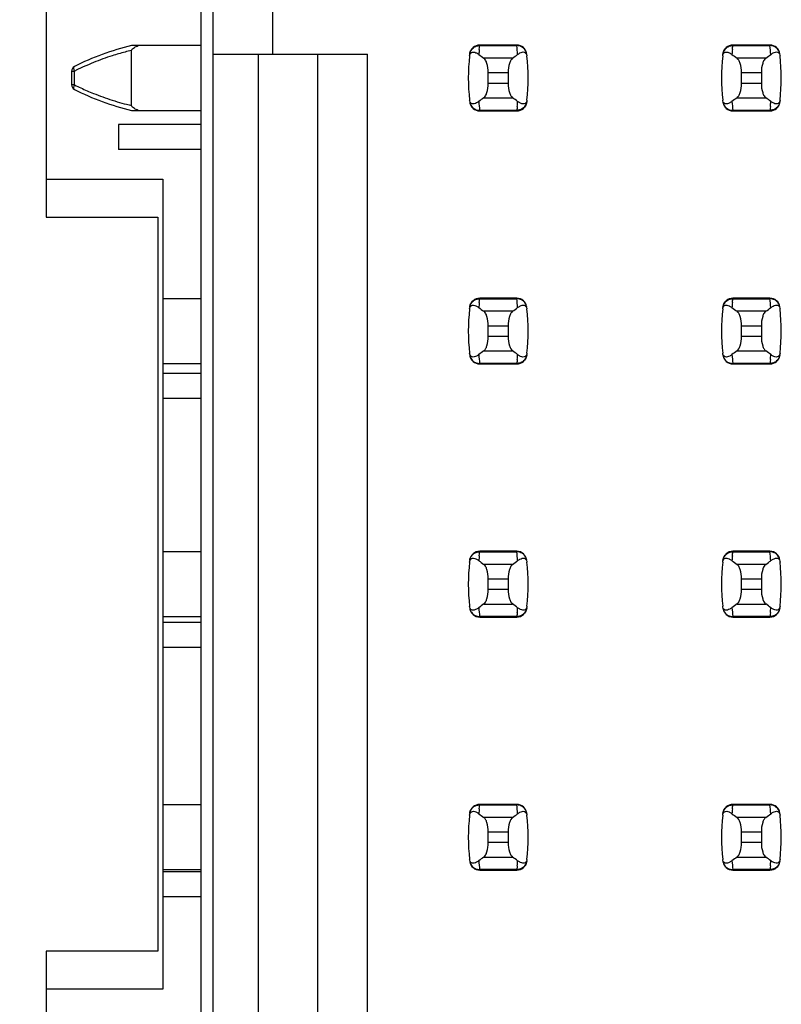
# Model space of a CAD drawing. Header units: inches. Extents: x 0 to 34, y 0 to 22.
# Tile 18 of 47: x 8.534 to 9.136, y 11.756 to 12.534. Entities that reach past the tile are written whole.
import ezdxf

# ---------------------------------------------------------------- set-up
doc = ezdxf.new("R2010")
doc.units = ezdxf.units.IN
doc.header["$LTSCALE"] = 1.87
doc.header["$MEASUREMENT"] = 0
doc.layers.get('0').update_dxf_attribs({"linetype": 'CONTINUOUS'})
doc.layers.add('DIMENSIONS', color=7, linetype='CONTINUOUS')
doc.styles.get("Standard").update_dxf_attribs({"font": 'txt', "width": 0.8})
doc.dimstyles.new('DIMSTYLE_1', dxfattribs={"dimtxt": 0.125, "dimasz": 0.18, "dimexe": 0.125, "dimexo": 0.0625, "dimgap": 0.09, "dimtad": 0, "dimtih": 1, "dimtoh": 1, "dimdec": 3, "dimlfac": 0.5, "dimzin": 4, "dimdsep": 46, "dimtxsty": 'STANDARD', "dimblk": '_FILLED', "dimblk1": '_FILLED', "dimblk2": '_FILLED', "dimcen": 0.09, "dimadec": 0, "dimazin": 0, "dimtp": 0.001, "dimtm": 0.001, "dimtfac": 1, "dimtdec": 3, "dimtofl": 0, "dimtmove": 0, "dimatfit": 3, "dimldrblk": '_FILLED', "dimfxl": 1, "dimtolj": 1, "dimtzin": 4, "dimarcsym": 0})

# ---------------------------------------------------------------- blocks, each defined once
blk = doc.blocks.new('*D18')
at = {"layer": 'DIMENSIONS', "color": 2, "linetype": 'CONTINUOUS'}
blk.add_line((8.58467, 14.26389), (7.80567, 14.26389), dxfattribs=at)
at = {"layer": 'DIMENSIONS', "color": 2, "linetype": 'CONTINUOUS', "insert": (7.74317, 14.32639), "char_height": 0.125, "width": 1.425, "attachment_point": 3, "line_spacing_factor": 0.9}
blk.add_mtext('4.148{\\Ftxt.shx;\\W1.000000;\\H0.125000; }[105.36]', dxfattribs=at)
blk = doc.blocks.new('_FILLED')
at = {"color": 0, "linetype": 'BYBLOCK'}
blk.add_solid([(0, 0), (-1, 0.1736), (-1, -0.1736)], dxfattribs=at)

msp = doc.modelspace()

# ---------------------------------------------------------------- linework, layer by layer
at = {"color": 7, "linetype": 'CONTINUOUS'}
for p, q in [((8.67717, 14.26389), (8.67717, 7.30989)), ((8.687, 7.34301), (8.687, 14.23277)), ((8.55517, 12.99789), (8.55517, 12.37789)), ((8.73424, 12.50679), (8.73424, 12.55403)), ((8.67717, 12.51348), (8.62243, 12.51348)), ((8.89719, 12.51037), (8.89735, 12.51192)), ((8.89735, 12.51192), (8.89744, 12.5127)), ((8.89744, 12.5127), (8.89753, 12.51347)), ((8.89755, 12.51387), (8.89753, 12.51347)), ((8.89753, 12.51347), (8.92686, 12.51347)), ((8.92684, 12.51387), (8.89755, 12.51387)), ((8.92686, 12.51347), (8.92684, 12.51387)), ((9.09719, 12.51037), (9.09735, 12.51192)), ((9.09735, 12.51192), (9.09744, 12.5127)), ((9.09744, 12.5127), (9.09753, 12.51347)), ((9.09755, 12.51387), (9.09753, 12.51347)), ((9.09753, 12.51347), (9.12686, 12.51347)), ((9.12684, 12.51387), (9.09755, 12.51387)), ((9.12686, 12.51347), (9.12684, 12.51387)), ((8.62243, 12.46616), (8.62243, 12.50962)), ((8.687, 12.50679), (8.80905, 12.50679)), ((8.72243, 12.50679), (8.72243, 11.66899)), ((8.76968, 11.66899), (8.76968, 12.50679)), ((8.80905, 11.66899), (8.80905, 12.50679)), ((8.92355, 12.50356), (8.90084, 12.50356)), ((8.93439, 12.50701), (8.93473, 12.50604)), ((8.93473, 12.50604), (8.93484, 12.50537)), ((9.12355, 12.50356), (9.10084, 12.50356)), ((9.13439, 12.50701), (9.13473, 12.50604)), ((9.13473, 12.50604), (9.13484, 12.50537)), ((8.57519, 12.49337), (8.57519, 12.48241)), ((8.57519, 12.49337), (8.57759, 12.49337)), ((8.57759, 12.48241), (8.57759, 12.49337)), ((8.90432, 12.48363), (8.90432, 12.49215)), ((8.90432, 12.49215), (8.92007, 12.49215)), ((8.92007, 12.49215), (8.92007, 12.48363)), ((9.10432, 12.48363), (9.10432, 12.49215)), ((9.10432, 12.49215), (9.12007, 12.49215)), ((9.12007, 12.49215), (9.12007, 12.48363)), ((8.57759, 12.48241), (8.57519, 12.48241)), ((8.92007, 12.48363), (8.90432, 12.48363)), ((9.12007, 12.48363), (9.10432, 12.48363)), ((8.88966, 12.46974), (8.88955, 12.47041)), ((8.89, 12.46877), (8.88966, 12.46974)), ((8.90084, 12.47222), (8.92355, 12.47222)), ((8.9272, 12.46541), (8.92704, 12.46386)), ((9.08966, 12.46974), (9.08955, 12.47041)), ((9.09, 12.46877), (9.08966, 12.46974)), ((9.10084, 12.47222), (9.12355, 12.47222)), ((9.1272, 12.46541), (9.12704, 12.46386)), ((8.62243, 12.4623), (8.67717, 12.4623)), ((8.92686, 12.46231), (8.89753, 12.46231)), ((8.89753, 12.46231), (8.89755, 12.46191)), ((8.89755, 12.46191), (8.92684, 12.46191)), ((8.92684, 12.46191), (8.92686, 12.46231)), ((8.92695, 12.46308), (8.92686, 12.46231)), ((8.92704, 12.46386), (8.92695, 12.46308)), ((9.12686, 12.46231), (9.09753, 12.46231)), ((9.09753, 12.46231), (9.09755, 12.46191)), ((9.09755, 12.46191), (9.12684, 12.46191)), ((9.12684, 12.46191), (9.12686, 12.46231)), ((9.12695, 12.46308), (9.12686, 12.46231)), ((9.12704, 12.46386), (9.12695, 12.46308)), ((8.67717, 12.45118), (8.61219, 12.45117)), ((8.61219, 12.45117), (8.6122, 12.43149)), ((8.67717, 12.4315), (8.61219, 12.4315)), ((8.55517, 12.40789), (8.64717, 12.40789)), ((8.64717, 12.40789), (8.64717, 11.76789)), ((8.55517, 12.37789), (8.64317, 12.37789)), ((8.64317, 12.37789), (8.64317, 11.79789)), ((8.67717, 12.31348), (8.64717, 12.31348)), ((8.89719, 12.31037), (8.89735, 12.31192)), ((8.89735, 12.31192), (8.89744, 12.3127)), ((8.89744, 12.3127), (8.89753, 12.31347)), ((8.89755, 12.31387), (8.89753, 12.31347)), ((8.89753, 12.31347), (8.92686, 12.31347)), ((8.92684, 12.31387), (8.89755, 12.31387)), ((8.92686, 12.31347), (8.92684, 12.31387)), ((9.09719, 12.31037), (9.09735, 12.31192)), ((9.09735, 12.31192), (9.09744, 12.3127)), ((9.09744, 12.3127), (9.09753, 12.31347)), ((9.09755, 12.31387), (9.09753, 12.31347)), ((9.09753, 12.31347), (9.12686, 12.31347)), ((9.12684, 12.31387), (9.09755, 12.31387)), ((9.12686, 12.31347), (9.12684, 12.31387)), ((8.92355, 12.30356), (8.90084, 12.30356)), ((8.93439, 12.30701), (8.93473, 12.30604)), ((8.93473, 12.30604), (8.93484, 12.30537)), ((9.12355, 12.30356), (9.10084, 12.30356)), ((9.13439, 12.30701), (9.13473, 12.30604)), ((9.13473, 12.30604), (9.13484, 12.30537)), ((8.90432, 12.28363), (8.90432, 12.29215)), ((8.90432, 12.29215), (8.92007, 12.29215)), ((8.92007, 12.29215), (8.92007, 12.28363)), ((9.10432, 12.28363), (9.10432, 12.29215)), ((9.10432, 12.29215), (9.12007, 12.29215)), ((9.12007, 12.29215), (9.12007, 12.28363)), ((8.92007, 12.28363), (8.90432, 12.28363)), ((9.12007, 12.28363), (9.10432, 12.28363)), ((8.88966, 12.26974), (8.88955, 12.27041)), ((8.90084, 12.27222), (8.92355, 12.27222)), ((9.08966, 12.26974), (9.08955, 12.27041)), ((9.10084, 12.27222), (9.12355, 12.27222)), ((8.64717, 12.2623), (8.67717, 12.2623)), ((8.89, 12.26877), (8.88966, 12.26974)), ((8.92686, 12.26231), (8.89753, 12.26231)), ((8.89753, 12.26231), (8.89755, 12.26191)), ((8.92684, 12.26191), (8.92686, 12.26231)), ((8.92695, 12.26308), (8.92686, 12.26231)), ((8.92704, 12.26386), (8.92695, 12.26308)), ((8.9272, 12.26541), (8.92704, 12.26386)), ((9.09, 12.26877), (9.08966, 12.26974)), ((9.12686, 12.26231), (9.09753, 12.26231)), ((9.09753, 12.26231), (9.09755, 12.26191)), ((9.12684, 12.26191), (9.12686, 12.26231)), ((9.12695, 12.26308), (9.12686, 12.26231)), ((9.12704, 12.26386), (9.12695, 12.26308)), ((9.1272, 12.26541), (9.12704, 12.26386)), ((8.89755, 12.26191), (8.92684, 12.26191)), ((9.09755, 12.26191), (9.12684, 12.26191)), ((8.67717, 12.25433), (8.64717, 12.25433)), ((8.67717, 12.23465), (8.64717, 12.23465)), ((8.67717, 12.11348), (8.64717, 12.11348)), ((8.89719, 12.11037), (8.89735, 12.11192)), ((8.89735, 12.11192), (8.89744, 12.1127)), ((8.89744, 12.1127), (8.89753, 12.11347)), ((8.89755, 12.11387), (8.89753, 12.11347)), ((8.89753, 12.11347), (8.92686, 12.11347)), ((8.92684, 12.11387), (8.89755, 12.11387)), ((8.92686, 12.11347), (8.92684, 12.11387)), ((8.93439, 12.10701), (8.93473, 12.10604)), ((9.09719, 12.11037), (9.09735, 12.11192)), ((9.09735, 12.11192), (9.09744, 12.1127)), ((9.09744, 12.1127), (9.09753, 12.11347)), ((9.09755, 12.11387), (9.09753, 12.11347)), ((9.09753, 12.11347), (9.12686, 12.11347)), ((9.12684, 12.11387), (9.09755, 12.11387)), ((9.12686, 12.11347), (9.12684, 12.11387)), ((9.13439, 12.10701), (9.13473, 12.10604)), ((8.92355, 12.10356), (8.90084, 12.10356)), ((8.93473, 12.10604), (8.93484, 12.10537)), ((9.12355, 12.10356), (9.10084, 12.10356)), ((9.13473, 12.10604), (9.13484, 12.10537)), ((8.90432, 12.08363), (8.90432, 12.09215)), ((8.90432, 12.09215), (8.92007, 12.09215)), ((8.92007, 12.09215), (8.92007, 12.08363)), ((9.10432, 12.08363), (9.10432, 12.09215)), ((9.10432, 12.09215), (9.12007, 12.09215)), ((9.12007, 12.09215), (9.12007, 12.08363)), ((8.92007, 12.08363), (8.90432, 12.08363)), ((9.12007, 12.08363), (9.10432, 12.08363)), ((8.88966, 12.06974), (8.88955, 12.07041)), ((8.89, 12.06877), (8.88966, 12.06974)), ((8.90084, 12.07222), (8.92355, 12.07222)), ((9.08966, 12.06974), (9.08955, 12.07041)), ((9.09, 12.06877), (9.08966, 12.06974)), ((9.10084, 12.07222), (9.12355, 12.07222)), ((8.64717, 12.0623), (8.67717, 12.0623)), ((8.92686, 12.06231), (8.89753, 12.06231)), ((8.89753, 12.06231), (8.89755, 12.06191)), ((8.89755, 12.06191), (8.92684, 12.06191)), ((8.92684, 12.06191), (8.92686, 12.06231)), ((8.92695, 12.06308), (8.92686, 12.06231)), ((8.92704, 12.06386), (8.92695, 12.06308)), ((8.9272, 12.06541), (8.92704, 12.06386)), ((9.12686, 12.06231), (9.09753, 12.06231)), ((9.09753, 12.06231), (9.09755, 12.06191)), ((9.09755, 12.06191), (9.12684, 12.06191)), ((9.12684, 12.06191), (9.12686, 12.06231)), ((9.12695, 12.06308), (9.12686, 12.06231)), ((9.12704, 12.06386), (9.12695, 12.06308)), ((9.1272, 12.06541), (9.12704, 12.06386)), ((8.67717, 12.05748), (8.64717, 12.05748)), ((8.67717, 12.0378), (8.64717, 12.0378)), ((8.67717, 11.91348), (8.64717, 11.91348)), ((8.89735, 11.91192), (8.89744, 11.9127)), ((8.89744, 11.9127), (8.89753, 11.91347)), ((8.89755, 11.91387), (8.89753, 11.91347)), ((8.89753, 11.91347), (8.92686, 11.91347)), ((8.92684, 11.91387), (8.89755, 11.91387)), ((8.92686, 11.91347), (8.92684, 11.91387)), ((9.09735, 11.91192), (9.09744, 11.9127)), ((9.09744, 11.9127), (9.09753, 11.91347)), ((9.09755, 11.91387), (9.09753, 11.91347)), ((9.09753, 11.91347), (9.12686, 11.91347)), ((9.12684, 11.91387), (9.09755, 11.91387)), ((9.12686, 11.91347), (9.12684, 11.91387)), ((8.89719, 11.91037), (8.89735, 11.91192)), ((8.93439, 11.90701), (8.93473, 11.90604)), ((8.93473, 11.90604), (8.93484, 11.90537)), ((9.09719, 11.91037), (9.09735, 11.91192)), ((9.13439, 11.90701), (9.13473, 11.90604)), ((9.13473, 11.90604), (9.13484, 11.90537)), ((8.92355, 11.90356), (8.90084, 11.90356)), ((9.12355, 11.90356), (9.10084, 11.90356)), ((8.90432, 11.88363), (8.90432, 11.89215)), ((8.90432, 11.89215), (8.92007, 11.89215)), ((8.92007, 11.89215), (8.92007, 11.88363)), ((9.10432, 11.88363), (9.10432, 11.89215)), ((9.10432, 11.89215), (9.12007, 11.89215)), ((9.12007, 11.89215), (9.12007, 11.88363)), ((8.92007, 11.88363), (8.90432, 11.88363)), ((9.12007, 11.88363), (9.10432, 11.88363)), ((8.88966, 11.86974), (8.88955, 11.87041)), ((8.89, 11.86877), (8.88966, 11.86974)), ((8.90084, 11.87222), (8.92355, 11.87222)), ((9.08966, 11.86974), (9.08955, 11.87041)), ((9.09, 11.86877), (9.08966, 11.86974)), ((9.10084, 11.87222), (9.12355, 11.87222)), ((8.64717, 11.8623), (8.67717, 11.8623)), ((8.67717, 11.86063), (8.64717, 11.86062)), ((8.92686, 11.86231), (8.89753, 11.86231)), ((8.89753, 11.86231), (8.89755, 11.86191)), ((8.89755, 11.86191), (8.92684, 11.86191)), ((8.92684, 11.86191), (8.92686, 11.86231)), ((8.92695, 11.86308), (8.92686, 11.86231)), ((8.92704, 11.86386), (8.92695, 11.86308)), ((8.9272, 11.86541), (8.92704, 11.86386)), ((9.12686, 11.86231), (9.09753, 11.86231)), ((9.09753, 11.86231), (9.09755, 11.86191)), ((9.09755, 11.86191), (9.12684, 11.86191)), ((9.12684, 11.86191), (9.12686, 11.86231)), ((9.12695, 11.86308), (9.12686, 11.86231)), ((9.12704, 11.86386), (9.12695, 11.86308)), ((9.1272, 11.86541), (9.12704, 11.86386)), ((8.67717, 11.84094), (8.64717, 11.84094)), ((8.55517, 11.79789), (8.55517, 11.17789)), ((8.64317, 11.79789), (8.55517, 11.79789)), ((8.64717, 11.76789), (8.55517, 11.76789))]:
    msp.add_line(p, q, dxfattribs=at)
for centre, radius, start, end in [((8.66973, 12.3155), 0.20355, 103.43634, 116.99448), ((8.89755, 12.506), 0.00787, 90, 173.04714), ((8.92684, 12.506), 0.00787, 6.95286, 90), ((8.77832, 12.49549), 0.14963, 4.20561, 6.90091), ((9.09755, 12.506), 0.00787, 90, 173.04714), ((9.12684, 12.506), 0.00787, 6.95286, 90), ((8.97832, 12.49549), 0.14963, 4.20561, 6.90091), ((8.66888, 12.31152), 0.20347, 107.60633, 112.08509), ((8.66921, 12.31044), 0.20459, 104.67127, 107.60223), ((8.66973, 12.30847), 0.20664, 103.23229, 104.67256), ((9.04605, 12.48789), 0.15748, 173.62876, 186.37124), ((8.88777, 12.49458), 0.01496, 52.62555, 54.6964), ((9.04606, 12.49549), 0.14961, 174.29541, 175.79451), ((8.77834, 12.48789), 0.15748, 353.62876, 6.37124), ((9.24605, 12.48789), 0.15748, 173.62876, 186.37124), ((9.08777, 12.49458), 0.01496, 52.62555, 54.6964), ((9.24606, 12.49549), 0.14961, 174.29541, 175.79451), ((8.97834, 12.48789), 0.15748, 353.62876, 6.37124), ((8.57912, 12.49337), 0.00394, 116.99448, 180), ((8.66974, 12.30949), 0.20567, 112.09317, 116.2555), ((8.67086, 12.30716), 0.20826, 116.24931, 116.60672), ((8.57912, 12.48241), 0.00394, 180, 243.00552), ((8.67051, 12.66791), 0.20746, 243.39214, 244.89804), ((8.66973, 12.66028), 0.20355, 243.00552, 256.56366), ((8.66948, 12.6657), 0.20503, 244.8964, 247.91103), ((8.66888, 12.66426), 0.20347, 247.91491, 252.39367), ((8.66941, 12.66603), 0.20532, 252.40267, 256.77285), ((8.89755, 12.46978), 0.00787, 186.95286, 270), ((9.04607, 12.48029), 0.14963, 184.20561, 186.90091), ((8.92684, 12.46978), 0.00787, 270, 353.04714), ((8.77833, 12.48028), 0.14961, 354.29541, 355.79451), ((8.93663, 12.48121), 0.01497, 232.62594, 234.6885), ((9.09755, 12.46978), 0.00787, 186.95286, 270), ((9.24607, 12.48029), 0.14963, 184.20561, 186.90091), ((9.12684, 12.46978), 0.00787, 270, 353.04714), ((8.97833, 12.48028), 0.14961, 354.29541, 355.79451), ((9.13663, 12.48121), 0.01497, 232.62594, 234.6885), ((8.89755, 12.306), 0.00787, 90, 173.04714), ((9.04606, 12.29549), 0.14961, 174.29541, 175.79451), ((8.92684, 12.306), 0.00787, 6.95286, 90), ((8.77832, 12.29549), 0.14963, 4.20561, 6.90091), ((9.09755, 12.306), 0.00787, 90, 173.04714), ((9.24606, 12.29549), 0.14961, 174.29541, 175.79451), ((9.12684, 12.306), 0.00787, 6.95286, 90), ((8.97832, 12.29549), 0.14963, 4.20561, 6.90091), ((9.04605, 12.28789), 0.15748, 173.62876, 186.37124), ((8.88777, 12.29458), 0.01496, 52.62555, 54.6964), ((8.77834, 12.28789), 0.15748, 353.62876, 6.37124), ((9.24605, 12.28789), 0.15748, 173.62876, 186.37124), ((9.08777, 12.29458), 0.01496, 52.62555, 54.6964), ((8.97834, 12.28789), 0.15748, 353.62876, 6.37124), ((8.89755, 12.26978), 0.00787, 186.95286, 270), ((9.04607, 12.28029), 0.14963, 184.20561, 186.90091), ((8.92684, 12.26978), 0.00787, 270, 353.04714), ((8.77833, 12.28028), 0.14961, 354.29541, 355.79451), ((8.93663, 12.28121), 0.01497, 232.62594, 234.6885), ((9.09755, 12.26978), 0.00787, 186.95286, 270), ((9.24607, 12.28029), 0.14963, 184.20561, 186.90091), ((9.12684, 12.26978), 0.00787, 270, 353.04714), ((8.97833, 12.28028), 0.14961, 354.29541, 355.79451), ((9.13663, 12.28121), 0.01497, 232.62594, 234.6885), ((8.89755, 12.106), 0.00787, 90, 173.04714), ((8.88777, 12.09458), 0.01496, 52.62555, 54.6964), ((9.04606, 12.09549), 0.14961, 174.29541, 175.79451), ((8.92684, 12.106), 0.00787, 6.95286, 90), ((8.77832, 12.09549), 0.14963, 4.20561, 6.90091), ((9.09755, 12.106), 0.00787, 90, 173.04714), ((9.08777, 12.09458), 0.01496, 52.62555, 54.6964), ((9.24606, 12.09549), 0.14961, 174.29541, 175.79451), ((9.12684, 12.106), 0.00787, 6.95286, 90), ((8.97832, 12.09549), 0.14963, 4.20561, 6.90091), ((9.04605, 12.08789), 0.15748, 173.62876, 186.37124), ((8.77834, 12.08789), 0.15748, 353.62876, 6.37124), ((9.24605, 12.08789), 0.15748, 173.62876, 186.37124), ((8.97834, 12.08789), 0.15748, 353.62876, 6.37124), ((8.89755, 12.06978), 0.00787, 186.95286, 270), ((9.04607, 12.08029), 0.14963, 184.20561, 186.90091), ((8.92684, 12.06978), 0.00787, 270, 353.04714), ((8.77833, 12.08028), 0.14961, 354.29541, 355.79451), ((8.93663, 12.08121), 0.01497, 232.62594, 234.6885), ((9.09755, 12.06978), 0.00787, 186.95286, 270), ((9.24607, 12.08029), 0.14963, 184.20561, 186.90091), ((9.12684, 12.06978), 0.00787, 270, 353.04714), ((8.97833, 12.08028), 0.14961, 354.29541, 355.79451), ((9.13663, 12.08121), 0.01497, 232.62594, 234.6885), ((8.89755, 11.906), 0.00787, 90, 173.04714), ((8.92684, 11.906), 0.00787, 6.95286, 90), ((8.77832, 11.89549), 0.14963, 4.20561, 6.90091), ((9.09755, 11.906), 0.00787, 90, 173.04714), ((9.12684, 11.906), 0.00787, 6.95286, 90), ((8.97832, 11.89549), 0.14963, 4.20561, 6.90091), ((9.04605, 11.88789), 0.15748, 173.62876, 186.37124), ((8.88777, 11.89458), 0.01496, 52.62555, 54.6964), ((9.04606, 11.89549), 0.14961, 174.29541, 175.79451), ((8.77834, 11.88789), 0.15748, 353.62876, 6.37124), ((9.24605, 11.88789), 0.15748, 173.62876, 186.37124), ((9.08777, 11.89458), 0.01496, 52.62555, 54.6964), ((9.24606, 11.89549), 0.14961, 174.29541, 175.79451), ((8.97834, 11.88789), 0.15748, 353.62876, 6.37124), ((8.89755, 11.86978), 0.00787, 186.95286, 270), ((9.04607, 11.88029), 0.14963, 184.20561, 186.90091), ((8.92684, 11.86978), 0.00787, 270, 353.04714), ((8.77833, 11.88028), 0.14961, 354.29541, 355.79451), ((8.93663, 11.88121), 0.01497, 232.62594, 234.6885), ((9.09755, 11.86978), 0.00787, 186.95286, 270), ((9.24607, 11.88029), 0.14963, 184.20561, 186.90091), ((9.12684, 11.86978), 0.00787, 270, 353.04714), ((8.97833, 11.88028), 0.14961, 354.29541, 355.79451), ((9.13663, 11.88121), 0.01497, 232.62594, 234.6885)]:
    msp.add_arc(centre, radius, start, end, dxfattribs=at)
for centre, start_param, end_param in [((9.26833, 12.5414), -2.804032, -2.774684), ((8.55606, 12.5414), -0.366909, -0.33756), ((9.46833, 12.5414), -2.804032, -2.774684), ((8.75606, 12.5414), -0.366909, -0.33756), ((9.26833, 12.43438), 2.774684, 2.804032), ((8.55606, 12.43438), 0.33756, 0.366909), ((9.46833, 12.43438), 2.774684, 2.804032), ((8.75606, 12.43438), 0.33756, 0.366909), ((9.26833, 12.3414), -2.804032, -2.774684), ((8.55606, 12.3414), -0.366909, -0.33756), ((9.46833, 12.3414), -2.804032, -2.774684), ((8.75606, 12.3414), -0.366909, -0.33756), ((9.26833, 12.23438), 2.774684, 2.804032), ((8.55606, 12.23438), 0.33756, 0.366909), ((9.46833, 12.23438), 2.774684, 2.804032), ((8.75606, 12.23438), 0.33756, 0.366909), ((9.26833, 12.1414), -2.804032, -2.774684), ((8.55606, 12.1414), -0.366909, -0.33756), ((9.46833, 12.1414), -2.804032, -2.774684), ((8.75606, 12.1414), -0.366909, -0.33756), ((9.26833, 12.03438), 2.774684, 2.804032), ((8.55606, 12.03438), 0.33756, 0.366909), ((9.46833, 12.03438), 2.774684, 2.804032), ((8.75606, 12.03438), 0.33756, 0.366909), ((9.26833, 11.9414), -2.804032, -2.774684), ((8.55606, 11.9414), -0.366909, -0.33756), ((9.46833, 11.9414), -2.804032, -2.774684), ((8.75606, 11.9414), -0.366909, -0.33756), ((9.26833, 11.83438), 2.774684, 2.804032), ((8.55606, 11.83438), 0.33756, 0.366909), ((9.46833, 11.83438), 2.774684, 2.804032), ((8.75606, 11.83438), 0.33756, 0.366909)]:
    msp.add_ellipse(centre, major_axis=(0.3937, 0), ratio=0.267949, start_param=start_param, end_param=end_param, dxfattribs=at)
for points, knots in [([(8.62243, 12.50962), (8.62261, 12.51016), (8.62326, 12.51116), (8.62525, 12.51231), (8.62678, 12.51306), (8.62783, 12.51348)], [0, 0, 0, 0, 0.249418, 0.500086, 1, 1, 1, 1]), ([(8.88971, 12.50681), (8.88986, 12.50799), (8.89079, 12.51037), (8.89273, 12.51205), (8.89385, 12.5126)], [0, 0, 0, 0, 0.485962, 1, 1, 1, 1]), ([(8.89385, 12.5126), (8.89415, 12.51275), (8.89531, 12.51324), (8.89659, 12.51348), (8.89753, 12.51347)], [0, 0, 0, 0, 0.258954, 1, 1, 1, 1]), ([(8.9306, 12.51257), (8.9303, 12.51272), (8.92912, 12.51323), (8.92781, 12.51348), (8.92686, 12.51347)], [0, 0, 0, 0, 0.258938, 1, 1, 1, 1]), ([(8.93468, 12.50681), (8.93453, 12.50798), (8.93362, 12.51033), (8.93171, 12.51201), (8.9306, 12.51257)], [0, 0, 0, 0, 0.485899, 1, 1, 1, 1]), ([(9.08971, 12.50681), (9.08986, 12.50799), (9.09079, 12.51037), (9.09273, 12.51205), (9.09385, 12.5126)], [0, 0, 0, 0, 0.485962, 1, 1, 1, 1]), ([(9.09385, 12.5126), (9.09415, 12.51275), (9.09531, 12.51324), (9.09659, 12.51348), (9.09753, 12.51347)], [0, 0, 0, 0, 0.258954, 1, 1, 1, 1]), ([(9.1306, 12.51257), (9.1303, 12.51272), (9.12912, 12.51323), (9.12781, 12.51348), (9.12686, 12.51347)], [0, 0, 0, 0, 0.258938, 1, 1, 1, 1]), ([(9.13468, 12.50681), (9.13453, 12.50798), (9.13362, 12.51033), (9.13171, 12.51201), (9.1306, 12.51257)], [0, 0, 0, 0, 0.485899, 1, 1, 1, 1]), ([(8.88955, 12.50537), (8.88966, 12.50638), (8.89036, 12.50824), (8.89279, 12.50854), (8.89465, 12.50791), (8.89582, 12.50721), (8.89641, 12.50679)], [0, 0, 0, 0, 0.344091, 0.54278, 0.755602, 1, 1, 1, 1]), ([(8.90432, 12.49215), (8.90432, 12.49461), (8.90393, 12.49807), (8.9024, 12.50185), (8.90139, 12.50317), (8.90084, 12.50356)], [0, 0, 0, 0, 0.604658, 0.834309, 1, 1, 1, 1]), ([(8.92355, 12.50356), (8.923, 12.50317), (8.92199, 12.50185), (8.92046, 12.49807), (8.92007, 12.49461), (8.92007, 12.49215)], [0, 0, 0, 0, 0.165672, 0.395352, 1, 1, 1, 1]), ([(8.92754, 12.50647), (8.92811, 12.5069), (8.92925, 12.50766), (8.93103, 12.50838), (8.93298, 12.50855), (8.93409, 12.50762), (8.93439, 12.50701)], [0, 0, 0, 0, 0.277188, 0.519496, 0.737282, 1, 1, 1, 1]), ([(9.08955, 12.50537), (9.08966, 12.50638), (9.09036, 12.50824), (9.09279, 12.50854), (9.09465, 12.50791), (9.09582, 12.50721), (9.09641, 12.50679)], [0, 0, 0, 0, 0.344091, 0.54278, 0.755602, 1, 1, 1, 1]), ([(9.10432, 12.49215), (9.10432, 12.49461), (9.10393, 12.49807), (9.1024, 12.50185), (9.10139, 12.50317), (9.10084, 12.50356)], [0, 0, 0, 0, 0.604658, 0.834309, 1, 1, 1, 1]), ([(9.12355, 12.50356), (9.123, 12.50317), (9.12199, 12.50185), (9.12046, 12.49807), (9.12007, 12.49461), (9.12007, 12.49215)], [0, 0, 0, 0, 0.165672, 0.395352, 1, 1, 1, 1]), ([(9.12754, 12.50647), (9.12811, 12.5069), (9.12925, 12.50766), (9.13103, 12.50838), (9.13298, 12.50855), (9.13409, 12.50762), (9.13439, 12.50701)], [0, 0, 0, 0, 0.277188, 0.519496, 0.737282, 1, 1, 1, 1]), ([(8.57759, 12.49337), (8.57727, 12.49409), (8.57687, 12.49512), (8.57696, 12.49668), (8.57734, 12.49687)], [0, 0, 0, 0, 0.649654, 1, 1, 1, 1]), ([(8.57695, 12.47989), (8.57695, 12.48008), (8.57704, 12.48095), (8.57732, 12.48179), (8.57759, 12.48241)], [0, 0, 0, 0, 0.215945, 1, 1, 1, 1]), ([(8.90084, 12.47222), (8.90139, 12.4726), (8.9024, 12.47393), (8.90393, 12.47771), (8.90432, 12.48117), (8.90432, 12.48363)], [0, 0, 0, 0, 0.165672, 0.395352, 1, 1, 1, 1]), ([(8.92007, 12.48363), (8.92007, 12.48117), (8.92046, 12.47771), (8.92199, 12.47393), (8.923, 12.4726), (8.92355, 12.47222)], [0, 0, 0, 0, 0.604658, 0.834309, 1, 1, 1, 1]), ([(9.10084, 12.47222), (9.10139, 12.4726), (9.1024, 12.47393), (9.10393, 12.47771), (9.10432, 12.48117), (9.10432, 12.48363)], [0, 0, 0, 0, 0.165672, 0.395352, 1, 1, 1, 1]), ([(9.12007, 12.48363), (9.12007, 12.48117), (9.12046, 12.47771), (9.12199, 12.47393), (9.123, 12.4726), (9.12355, 12.47222)], [0, 0, 0, 0, 0.604658, 0.834309, 1, 1, 1, 1]), ([(8.57734, 12.4789), (8.57728, 12.47894), (8.57699, 12.47918), (8.57695, 12.47959), (8.57695, 12.47989)], [0, 0, 0, 0, 0.187302, 1, 1, 1, 1]), ([(8.62783, 12.4623), (8.62678, 12.46272), (8.62525, 12.46347), (8.62326, 12.46461), (8.62261, 12.46562), (8.62243, 12.46616)], [0, 0, 0, 0, 0.499884, 0.750545, 1, 1, 1, 1]), ([(8.88971, 12.46897), (8.88986, 12.46779), (8.89079, 12.46541), (8.89273, 12.46373), (8.89385, 12.46317)], [0, 0, 0, 0, 0.485962, 1, 1, 1, 1]), ([(8.89685, 12.46931), (8.89628, 12.46888), (8.89514, 12.46812), (8.89336, 12.46739), (8.89141, 12.46723), (8.8903, 12.46816), (8.89, 12.46877)], [0, 0, 0, 0, 0.277188, 0.519495, 0.73728, 1, 1, 1, 1]), ([(8.93484, 12.47041), (8.93473, 12.4694), (8.93402, 12.46754), (8.9316, 12.46724), (8.92974, 12.46787), (8.92857, 12.46857), (8.92797, 12.46899)], [0, 0, 0, 0, 0.34411, 0.542772, 0.755567, 1, 1, 1, 1]), ([(8.93468, 12.46897), (8.93453, 12.4678), (8.93362, 12.46545), (8.93171, 12.46377), (8.9306, 12.46321)], [0, 0, 0, 0, 0.485899, 1, 1, 1, 1]), ([(9.08971, 12.46897), (9.08986, 12.46779), (9.09079, 12.46541), (9.09273, 12.46373), (9.09385, 12.46317)], [0, 0, 0, 0, 0.485962, 1, 1, 1, 1]), ([(9.09685, 12.46931), (9.09628, 12.46888), (9.09514, 12.46812), (9.09336, 12.46739), (9.09141, 12.46723), (9.0903, 12.46816), (9.09, 12.46877)], [0, 0, 0, 0, 0.277188, 0.519495, 0.73728, 1, 1, 1, 1]), ([(9.13484, 12.47041), (9.13473, 12.4694), (9.13402, 12.46754), (9.1316, 12.46724), (9.12974, 12.46787), (9.12857, 12.46857), (9.12797, 12.46899)], [0, 0, 0, 0, 0.34411, 0.542772, 0.755567, 1, 1, 1, 1]), ([(9.13468, 12.46897), (9.13453, 12.4678), (9.13362, 12.46545), (9.13171, 12.46377), (9.1306, 12.46321)], [0, 0, 0, 0, 0.485899, 1, 1, 1, 1]), ([(8.89385, 12.46317), (8.89415, 12.46303), (8.89531, 12.46254), (8.89659, 12.4623), (8.89753, 12.46231)], [0, 0, 0, 0, 0.258954, 1, 1, 1, 1]), ([(8.9306, 12.46321), (8.9303, 12.46306), (8.92912, 12.46255), (8.92781, 12.4623), (8.92686, 12.46231)], [0, 0, 0, 0, 0.258938, 1, 1, 1, 1]), ([(9.09385, 12.46317), (9.09415, 12.46303), (9.09531, 12.46254), (9.09659, 12.4623), (9.09753, 12.46231)], [0, 0, 0, 0, 0.258954, 1, 1, 1, 1]), ([(9.1306, 12.46321), (9.1303, 12.46306), (9.12912, 12.46255), (9.12781, 12.4623), (9.12686, 12.46231)], [0, 0, 0, 0, 0.258938, 1, 1, 1, 1]), ([(8.88971, 12.30681), (8.88986, 12.30799), (8.89079, 12.31037), (8.89273, 12.31205), (8.89385, 12.3126)], [0, 0, 0, 0, 0.485962, 1, 1, 1, 1]), ([(8.89385, 12.3126), (8.89415, 12.31275), (8.89531, 12.31324), (8.89659, 12.31348), (8.89753, 12.31347)], [0, 0, 0, 0, 0.258954, 1, 1, 1, 1]), ([(8.9306, 12.31257), (8.9303, 12.31272), (8.92912, 12.31323), (8.92781, 12.31348), (8.92686, 12.31347)], [0, 0, 0, 0, 0.258938, 1, 1, 1, 1]), ([(8.93468, 12.30681), (8.93453, 12.30798), (8.93362, 12.31033), (8.93171, 12.31201), (8.9306, 12.31257)], [0, 0, 0, 0, 0.485899, 1, 1, 1, 1]), ([(9.08971, 12.30681), (9.08986, 12.30799), (9.09079, 12.31037), (9.09273, 12.31205), (9.09385, 12.3126)], [0, 0, 0, 0, 0.485962, 1, 1, 1, 1]), ([(9.09385, 12.3126), (9.09415, 12.31275), (9.09531, 12.31324), (9.09659, 12.31348), (9.09753, 12.31347)], [0, 0, 0, 0, 0.258954, 1, 1, 1, 1]), ([(9.1306, 12.31257), (9.1303, 12.31272), (9.12912, 12.31323), (9.12781, 12.31348), (9.12686, 12.31347)], [0, 0, 0, 0, 0.258938, 1, 1, 1, 1]), ([(9.13468, 12.30681), (9.13453, 12.30798), (9.13362, 12.31033), (9.13171, 12.31201), (9.1306, 12.31257)], [0, 0, 0, 0, 0.485899, 1, 1, 1, 1]), ([(8.88955, 12.30537), (8.88966, 12.30638), (8.89036, 12.30824), (8.89279, 12.30854), (8.89465, 12.30791), (8.89582, 12.30721), (8.89641, 12.30679)], [0, 0, 0, 0, 0.344091, 0.54278, 0.755602, 1, 1, 1, 1]), ([(8.90432, 12.29215), (8.90432, 12.29461), (8.90393, 12.29807), (8.9024, 12.30185), (8.90139, 12.30317), (8.90084, 12.30356)], [0, 0, 0, 0, 0.604658, 0.834309, 1, 1, 1, 1]), ([(8.92355, 12.30356), (8.923, 12.30317), (8.92199, 12.30185), (8.92046, 12.29807), (8.92007, 12.29461), (8.92007, 12.29215)], [0, 0, 0, 0, 0.165672, 0.395352, 1, 1, 1, 1]), ([(8.92754, 12.30647), (8.92811, 12.3069), (8.92925, 12.30766), (8.93103, 12.30838), (8.93298, 12.30855), (8.93409, 12.30762), (8.93439, 12.30701)], [0, 0, 0, 0, 0.277188, 0.519496, 0.737282, 1, 1, 1, 1]), ([(9.08955, 12.30537), (9.08966, 12.30638), (9.09036, 12.30824), (9.09279, 12.30854), (9.09465, 12.30791), (9.09582, 12.30721), (9.09641, 12.30679)], [0, 0, 0, 0, 0.344091, 0.54278, 0.755602, 1, 1, 1, 1]), ([(9.10432, 12.29215), (9.10432, 12.29461), (9.10393, 12.29807), (9.1024, 12.30185), (9.10139, 12.30317), (9.10084, 12.30356)], [0, 0, 0, 0, 0.604658, 0.834309, 1, 1, 1, 1]), ([(9.12355, 12.30356), (9.123, 12.30317), (9.12199, 12.30185), (9.12046, 12.29807), (9.12007, 12.29461), (9.12007, 12.29215)], [0, 0, 0, 0, 0.165672, 0.395352, 1, 1, 1, 1]), ([(9.12754, 12.30647), (9.12811, 12.3069), (9.12925, 12.30766), (9.13103, 12.30838), (9.13298, 12.30855), (9.13409, 12.30762), (9.13439, 12.30701)], [0, 0, 0, 0, 0.277188, 0.519496, 0.737282, 1, 1, 1, 1]), ([(8.90084, 12.27222), (8.90139, 12.2726), (8.9024, 12.27393), (8.90393, 12.27771), (8.90432, 12.28117), (8.90432, 12.28363)], [0, 0, 0, 0, 0.165672, 0.395352, 1, 1, 1, 1]), ([(8.92007, 12.28363), (8.92007, 12.28117), (8.92046, 12.27771), (8.92199, 12.27393), (8.923, 12.2726), (8.92355, 12.27222)], [0, 0, 0, 0, 0.604658, 0.834309, 1, 1, 1, 1]), ([(9.10084, 12.27222), (9.10139, 12.2726), (9.1024, 12.27393), (9.10393, 12.27771), (9.10432, 12.28117), (9.10432, 12.28363)], [0, 0, 0, 0, 0.165672, 0.395352, 1, 1, 1, 1]), ([(9.12007, 12.28363), (9.12007, 12.28117), (9.12046, 12.27771), (9.12199, 12.27393), (9.123, 12.2726), (9.12355, 12.27222)], [0, 0, 0, 0, 0.604658, 0.834309, 1, 1, 1, 1]), ([(8.93484, 12.27041), (8.93473, 12.2694), (8.93402, 12.26754), (8.9316, 12.26724), (8.92974, 12.26787), (8.92857, 12.26857), (8.92797, 12.26899)], [0, 0, 0, 0, 0.34411, 0.542772, 0.755567, 1, 1, 1, 1]), ([(9.13484, 12.27041), (9.13473, 12.2694), (9.13402, 12.26754), (9.1316, 12.26724), (9.12974, 12.26787), (9.12857, 12.26857), (9.12797, 12.26899)], [0, 0, 0, 0, 0.34411, 0.542772, 0.755567, 1, 1, 1, 1]), ([(8.88971, 12.26897), (8.88986, 12.26779), (8.89079, 12.26541), (8.89273, 12.26373), (8.89385, 12.26317)], [0, 0, 0, 0, 0.485962, 1, 1, 1, 1]), ([(8.89685, 12.26931), (8.89628, 12.26888), (8.89514, 12.26812), (8.89336, 12.26739), (8.89141, 12.26723), (8.8903, 12.26816), (8.89, 12.26877)], [0, 0, 0, 0, 0.277188, 0.519495, 0.73728, 1, 1, 1, 1]), ([(8.89385, 12.26317), (8.89415, 12.26303), (8.89531, 12.26254), (8.89659, 12.2623), (8.89753, 12.26231)], [0, 0, 0, 0, 0.258954, 1, 1, 1, 1]), ([(8.9306, 12.26321), (8.9303, 12.26306), (8.92912, 12.26255), (8.92781, 12.2623), (8.92686, 12.26231)], [0, 0, 0, 0, 0.258938, 1, 1, 1, 1]), ([(8.93468, 12.26897), (8.93453, 12.2678), (8.93362, 12.26545), (8.93171, 12.26377), (8.9306, 12.26321)], [0, 0, 0, 0, 0.485899, 1, 1, 1, 1]), ([(9.08971, 12.26897), (9.08986, 12.26779), (9.09079, 12.26541), (9.09273, 12.26373), (9.09385, 12.26317)], [0, 0, 0, 0, 0.485962, 1, 1, 1, 1]), ([(9.09685, 12.26931), (9.09628, 12.26888), (9.09514, 12.26812), (9.09336, 12.26739), (9.09141, 12.26723), (9.0903, 12.26816), (9.09, 12.26877)], [0, 0, 0, 0, 0.277188, 0.519495, 0.73728, 1, 1, 1, 1]), ([(9.09385, 12.26317), (9.09415, 12.26303), (9.09531, 12.26254), (9.09659, 12.2623), (9.09753, 12.26231)], [0, 0, 0, 0, 0.258954, 1, 1, 1, 1]), ([(9.1306, 12.26321), (9.1303, 12.26306), (9.12912, 12.26255), (9.12781, 12.2623), (9.12686, 12.26231)], [0, 0, 0, 0, 0.258938, 1, 1, 1, 1]), ([(9.13468, 12.26897), (9.13453, 12.2678), (9.13362, 12.26545), (9.13171, 12.26377), (9.1306, 12.26321)], [0, 0, 0, 0, 0.485899, 1, 1, 1, 1]), ([(8.88955, 12.10537), (8.88966, 12.10638), (8.89036, 12.10824), (8.89279, 12.10854), (8.89465, 12.10791), (8.89582, 12.10721), (8.89641, 12.10679)], [0, 0, 0, 0, 0.344091, 0.54278, 0.755602, 1, 1, 1, 1]), ([(8.88971, 12.10681), (8.88986, 12.10799), (8.89079, 12.11037), (8.89273, 12.11205), (8.89385, 12.1126)], [0, 0, 0, 0, 0.485962, 1, 1, 1, 1]), ([(8.89385, 12.1126), (8.89415, 12.11275), (8.89531, 12.11324), (8.89659, 12.11348), (8.89753, 12.11347)], [0, 0, 0, 0, 0.258954, 1, 1, 1, 1]), ([(8.9306, 12.11257), (8.9303, 12.11272), (8.92912, 12.11323), (8.92781, 12.11348), (8.92686, 12.11347)], [0, 0, 0, 0, 0.258938, 1, 1, 1, 1]), ([(8.92754, 12.10647), (8.92811, 12.1069), (8.92925, 12.10766), (8.93103, 12.10838), (8.93298, 12.10855), (8.93409, 12.10762), (8.93439, 12.10701)], [0, 0, 0, 0, 0.277188, 0.519496, 0.737282, 1, 1, 1, 1]), ([(8.93468, 12.10681), (8.93453, 12.10798), (8.93362, 12.11033), (8.93171, 12.11201), (8.9306, 12.11257)], [0, 0, 0, 0, 0.485899, 1, 1, 1, 1]), ([(9.08955, 12.10537), (9.08966, 12.10638), (9.09036, 12.10824), (9.09279, 12.10854), (9.09465, 12.10791), (9.09582, 12.10721), (9.09641, 12.10679)], [0, 0, 0, 0, 0.344091, 0.54278, 0.755602, 1, 1, 1, 1]), ([(9.08971, 12.10681), (9.08986, 12.10799), (9.09079, 12.11037), (9.09273, 12.11205), (9.09385, 12.1126)], [0, 0, 0, 0, 0.485962, 1, 1, 1, 1]), ([(9.09385, 12.1126), (9.09415, 12.11275), (9.09531, 12.11324), (9.09659, 12.11348), (9.09753, 12.11347)], [0, 0, 0, 0, 0.258954, 1, 1, 1, 1]), ([(9.1306, 12.11257), (9.1303, 12.11272), (9.12912, 12.11323), (9.12781, 12.11348), (9.12686, 12.11347)], [0, 0, 0, 0, 0.258938, 1, 1, 1, 1]), ([(9.12754, 12.10647), (9.12811, 12.1069), (9.12925, 12.10766), (9.13103, 12.10838), (9.13298, 12.10855), (9.13409, 12.10762), (9.13439, 12.10701)], [0, 0, 0, 0, 0.277188, 0.519496, 0.737282, 1, 1, 1, 1]), ([(9.13468, 12.10681), (9.13453, 12.10798), (9.13362, 12.11033), (9.13171, 12.11201), (9.1306, 12.11257)], [0, 0, 0, 0, 0.485899, 1, 1, 1, 1]), ([(8.90432, 12.09215), (8.90432, 12.09461), (8.90393, 12.09807), (8.9024, 12.10185), (8.90139, 12.10317), (8.90084, 12.10356)], [0, 0, 0, 0, 0.604658, 0.834309, 1, 1, 1, 1]), ([(8.92355, 12.10356), (8.923, 12.10317), (8.92199, 12.10185), (8.92046, 12.09807), (8.92007, 12.09461), (8.92007, 12.09215)], [0, 0, 0, 0, 0.165672, 0.395352, 1, 1, 1, 1]), ([(9.10432, 12.09215), (9.10432, 12.09461), (9.10393, 12.09807), (9.1024, 12.10185), (9.10139, 12.10317), (9.10084, 12.10356)], [0, 0, 0, 0, 0.604658, 0.834309, 1, 1, 1, 1]), ([(9.12355, 12.10356), (9.123, 12.10317), (9.12199, 12.10185), (9.12046, 12.09807), (9.12007, 12.09461), (9.12007, 12.09215)], [0, 0, 0, 0, 0.165672, 0.395352, 1, 1, 1, 1]), ([(8.90084, 12.07222), (8.90139, 12.0726), (8.9024, 12.07393), (8.90393, 12.07771), (8.90432, 12.08117), (8.90432, 12.08363)], [0, 0, 0, 0, 0.165672, 0.395352, 1, 1, 1, 1]), ([(8.92007, 12.08363), (8.92007, 12.08117), (8.92046, 12.07771), (8.92199, 12.07393), (8.923, 12.0726), (8.92355, 12.07222)], [0, 0, 0, 0, 0.604658, 0.834309, 1, 1, 1, 1]), ([(9.10084, 12.07222), (9.10139, 12.0726), (9.1024, 12.07393), (9.10393, 12.07771), (9.10432, 12.08117), (9.10432, 12.08363)], [0, 0, 0, 0, 0.165672, 0.395352, 1, 1, 1, 1]), ([(9.12007, 12.08363), (9.12007, 12.08117), (9.12046, 12.07771), (9.12199, 12.07393), (9.123, 12.0726), (9.12355, 12.07222)], [0, 0, 0, 0, 0.604658, 0.834309, 1, 1, 1, 1]), ([(8.88971, 12.06897), (8.88986, 12.06779), (8.89079, 12.06541), (8.89273, 12.06373), (8.89385, 12.06317)], [0, 0, 0, 0, 0.485962, 1, 1, 1, 1]), ([(8.89685, 12.06931), (8.89628, 12.06888), (8.89514, 12.06812), (8.89336, 12.06739), (8.89141, 12.06723), (8.8903, 12.06816), (8.89, 12.06877)], [0, 0, 0, 0, 0.277188, 0.519495, 0.73728, 1, 1, 1, 1]), ([(8.93484, 12.07041), (8.93473, 12.0694), (8.93402, 12.06754), (8.9316, 12.06724), (8.92974, 12.06787), (8.92857, 12.06857), (8.92797, 12.06899)], [0, 0, 0, 0, 0.34411, 0.542772, 0.755567, 1, 1, 1, 1]), ([(8.93468, 12.06897), (8.93453, 12.0678), (8.93362, 12.06545), (8.93171, 12.06377), (8.9306, 12.06321)], [0, 0, 0, 0, 0.485899, 1, 1, 1, 1]), ([(9.08971, 12.06897), (9.08986, 12.06779), (9.09079, 12.06541), (9.09273, 12.06373), (9.09385, 12.06317)], [0, 0, 0, 0, 0.485962, 1, 1, 1, 1]), ([(9.09685, 12.06931), (9.09628, 12.06888), (9.09514, 12.06812), (9.09336, 12.06739), (9.09141, 12.06723), (9.0903, 12.06816), (9.09, 12.06877)], [0, 0, 0, 0, 0.277188, 0.519495, 0.73728, 1, 1, 1, 1]), ([(9.13484, 12.07041), (9.13473, 12.0694), (9.13402, 12.06754), (9.1316, 12.06724), (9.12974, 12.06787), (9.12857, 12.06857), (9.12797, 12.06899)], [0, 0, 0, 0, 0.34411, 0.542772, 0.755567, 1, 1, 1, 1]), ([(9.13468, 12.06897), (9.13453, 12.0678), (9.13362, 12.06545), (9.13171, 12.06377), (9.1306, 12.06321)], [0, 0, 0, 0, 0.485899, 1, 1, 1, 1]), ([(8.89385, 12.06317), (8.89415, 12.06303), (8.89531, 12.06254), (8.89659, 12.0623), (8.89753, 12.06231)], [0, 0, 0, 0, 0.258954, 1, 1, 1, 1]), ([(8.9306, 12.06321), (8.9303, 12.06306), (8.92912, 12.06255), (8.92781, 12.0623), (8.92686, 12.06231)], [0, 0, 0, 0, 0.258938, 1, 1, 1, 1]), ([(9.09385, 12.06317), (9.09415, 12.06303), (9.09531, 12.06254), (9.09659, 12.0623), (9.09753, 12.06231)], [0, 0, 0, 0, 0.258954, 1, 1, 1, 1]), ([(9.1306, 12.06321), (9.1303, 12.06306), (9.12912, 12.06255), (9.12781, 12.0623), (9.12686, 12.06231)], [0, 0, 0, 0, 0.258938, 1, 1, 1, 1]), ([(8.88971, 11.90681), (8.88986, 11.90799), (8.89079, 11.91037), (8.89273, 11.91205), (8.89385, 11.9126)], [0, 0, 0, 0, 0.485962, 1, 1, 1, 1]), ([(8.89385, 11.9126), (8.89415, 11.91275), (8.89531, 11.91324), (8.89659, 11.91348), (8.89753, 11.91347)], [0, 0, 0, 0, 0.258954, 1, 1, 1, 1]), ([(8.9306, 11.91257), (8.9303, 11.91272), (8.92912, 11.91323), (8.92781, 11.91348), (8.92686, 11.91347)], [0, 0, 0, 0, 0.258938, 1, 1, 1, 1]), ([(8.93468, 11.90681), (8.93453, 11.90798), (8.93362, 11.91033), (8.93171, 11.91201), (8.9306, 11.91257)], [0, 0, 0, 0, 0.485899, 1, 1, 1, 1]), ([(9.08971, 11.90681), (9.08986, 11.90799), (9.09079, 11.91037), (9.09273, 11.91205), (9.09385, 11.9126)], [0, 0, 0, 0, 0.485962, 1, 1, 1, 1]), ([(9.09385, 11.9126), (9.09415, 11.91275), (9.09531, 11.91324), (9.09659, 11.91348), (9.09753, 11.91347)], [0, 0, 0, 0, 0.258954, 1, 1, 1, 1]), ([(9.1306, 11.91257), (9.1303, 11.91272), (9.12912, 11.91323), (9.12781, 11.91348), (9.12686, 11.91347)], [0, 0, 0, 0, 0.258938, 1, 1, 1, 1]), ([(9.13468, 11.90681), (9.13453, 11.90798), (9.13362, 11.91033), (9.13171, 11.91201), (9.1306, 11.91257)], [0, 0, 0, 0, 0.485899, 1, 1, 1, 1]), ([(8.88955, 11.90537), (8.88966, 11.90638), (8.89036, 11.90824), (8.89279, 11.90854), (8.89465, 11.90791), (8.89582, 11.90721), (8.89641, 11.90679)], [0, 0, 0, 0, 0.344091, 0.54278, 0.755602, 1, 1, 1, 1]), ([(8.92754, 11.90647), (8.92811, 11.9069), (8.92925, 11.90766), (8.93103, 11.90838), (8.93298, 11.90855), (8.93409, 11.90762), (8.93439, 11.90701)], [0, 0, 0, 0, 0.277188, 0.519496, 0.737282, 1, 1, 1, 1]), ([(9.08955, 11.90537), (9.08966, 11.90638), (9.09036, 11.90824), (9.09279, 11.90854), (9.09465, 11.90791), (9.09582, 11.90721), (9.09641, 11.90679)], [0, 0, 0, 0, 0.344091, 0.54278, 0.755602, 1, 1, 1, 1]), ([(9.12754, 11.90647), (9.12811, 11.9069), (9.12925, 11.90766), (9.13103, 11.90838), (9.13298, 11.90855), (9.13409, 11.90762), (9.13439, 11.90701)], [0, 0, 0, 0, 0.277188, 0.519496, 0.737282, 1, 1, 1, 1]), ([(8.90432, 11.89215), (8.90432, 11.89461), (8.90393, 11.89807), (8.9024, 11.90185), (8.90139, 11.90317), (8.90084, 11.90356)], [0, 0, 0, 0, 0.604658, 0.834309, 1, 1, 1, 1]), ([(8.92355, 11.90356), (8.923, 11.90317), (8.92199, 11.90185), (8.92046, 11.89807), (8.92007, 11.89461), (8.92007, 11.89215)], [0, 0, 0, 0, 0.165672, 0.395352, 1, 1, 1, 1]), ([(9.10432, 11.89215), (9.10432, 11.89461), (9.10393, 11.89807), (9.1024, 11.90185), (9.10139, 11.90317), (9.10084, 11.90356)], [0, 0, 0, 0, 0.604658, 0.834309, 1, 1, 1, 1]), ([(9.12355, 11.90356), (9.123, 11.90317), (9.12199, 11.90185), (9.12046, 11.89807), (9.12007, 11.89461), (9.12007, 11.89215)], [0, 0, 0, 0, 0.165672, 0.395352, 1, 1, 1, 1]), ([(8.90084, 11.87222), (8.90139, 11.8726), (8.9024, 11.87393), (8.90393, 11.87771), (8.90432, 11.88117), (8.90432, 11.88363)], [0, 0, 0, 0, 0.165672, 0.395352, 1, 1, 1, 1]), ([(8.92007, 11.88363), (8.92007, 11.88117), (8.92046, 11.87771), (8.92199, 11.87393), (8.923, 11.8726), (8.92355, 11.87222)], [0, 0, 0, 0, 0.604658, 0.834309, 1, 1, 1, 1]), ([(9.10084, 11.87222), (9.10139, 11.8726), (9.1024, 11.87393), (9.10393, 11.87771), (9.10432, 11.88117), (9.10432, 11.88363)], [0, 0, 0, 0, 0.165672, 0.395352, 1, 1, 1, 1]), ([(9.12007, 11.88363), (9.12007, 11.88117), (9.12046, 11.87771), (9.12199, 11.87393), (9.123, 11.8726), (9.12355, 11.87222)], [0, 0, 0, 0, 0.604658, 0.834309, 1, 1, 1, 1]), ([(8.88971, 11.86897), (8.88986, 11.86779), (8.89079, 11.86541), (8.89273, 11.86373), (8.89385, 11.86317)], [0, 0, 0, 0, 0.485962, 1, 1, 1, 1]), ([(8.89685, 11.86931), (8.89628, 11.86888), (8.89514, 11.86812), (8.89336, 11.86739), (8.89141, 11.86723), (8.8903, 11.86816), (8.89, 11.86877)], [0, 0, 0, 0, 0.277188, 0.519495, 0.73728, 1, 1, 1, 1]), ([(8.93484, 11.87041), (8.93473, 11.8694), (8.93402, 11.86754), (8.9316, 11.86724), (8.92974, 11.86787), (8.92857, 11.86857), (8.92797, 11.86899)], [0, 0, 0, 0, 0.34411, 0.542772, 0.755567, 1, 1, 1, 1]), ([(8.93468, 11.86897), (8.93453, 11.8678), (8.93362, 11.86545), (8.93171, 11.86377), (8.9306, 11.86321)], [0, 0, 0, 0, 0.485899, 1, 1, 1, 1]), ([(9.08971, 11.86897), (9.08986, 11.86779), (9.09079, 11.86541), (9.09273, 11.86373), (9.09385, 11.86317)], [0, 0, 0, 0, 0.485962, 1, 1, 1, 1]), ([(9.09685, 11.86931), (9.09628, 11.86888), (9.09514, 11.86812), (9.09336, 11.86739), (9.09141, 11.86723), (9.0903, 11.86816), (9.09, 11.86877)], [0, 0, 0, 0, 0.277188, 0.519495, 0.73728, 1, 1, 1, 1]), ([(9.13484, 11.87041), (9.13473, 11.8694), (9.13402, 11.86754), (9.1316, 11.86724), (9.12974, 11.86787), (9.12857, 11.86857), (9.12797, 11.86899)], [0, 0, 0, 0, 0.34411, 0.542772, 0.755567, 1, 1, 1, 1]), ([(9.13468, 11.86897), (9.13453, 11.8678), (9.13362, 11.86545), (9.13171, 11.86377), (9.1306, 11.86321)], [0, 0, 0, 0, 0.485899, 1, 1, 1, 1]), ([(8.89385, 11.86317), (8.89415, 11.86303), (8.89531, 11.86254), (8.89659, 11.8623), (8.89753, 11.86231)], [0, 0, 0, 0, 0.258954, 1, 1, 1, 1]), ([(8.9306, 11.86321), (8.9303, 11.86306), (8.92912, 11.86255), (8.92781, 11.8623), (8.92686, 11.86231)], [0, 0, 0, 0, 0.258938, 1, 1, 1, 1]), ([(9.09385, 11.86317), (9.09415, 11.86303), (9.09531, 11.86254), (9.09659, 11.8623), (9.09753, 11.86231)], [0, 0, 0, 0, 0.258954, 1, 1, 1, 1]), ([(9.1306, 11.86321), (9.1303, 11.86306), (9.12912, 11.86255), (9.12781, 11.8623), (9.12686, 11.86231)], [0, 0, 0, 0, 0.258938, 1, 1, 1, 1])]:
    msp.add_open_spline(points, degree=3, knots=knots, dxfattribs=at)

# ---------------------------------------------------------------- dimensions: what is measured, and where the dimension line sits
at = {"layer": 'DIMENSIONS', "color": 2, "linetype": 'CONTINUOUS'}
dim = msp.add_ordinate_dim(feature_location=(8.58467, 14.26389), offset=(-0.779, 0), dtype=0, origin=(8.64717, 5.96789), dimstyle='DIMSTYLE_1', override={"dimtad": 1, "dimtih": 0, "dimtoh": 0}, dxfattribs=at)
dim.commit()
dim.dimension.update_dxf_attribs({"geometry": '*D18', "text_midpoint": (7.03067, 14.26389)})

doc.saveas('drawing.dxf')
